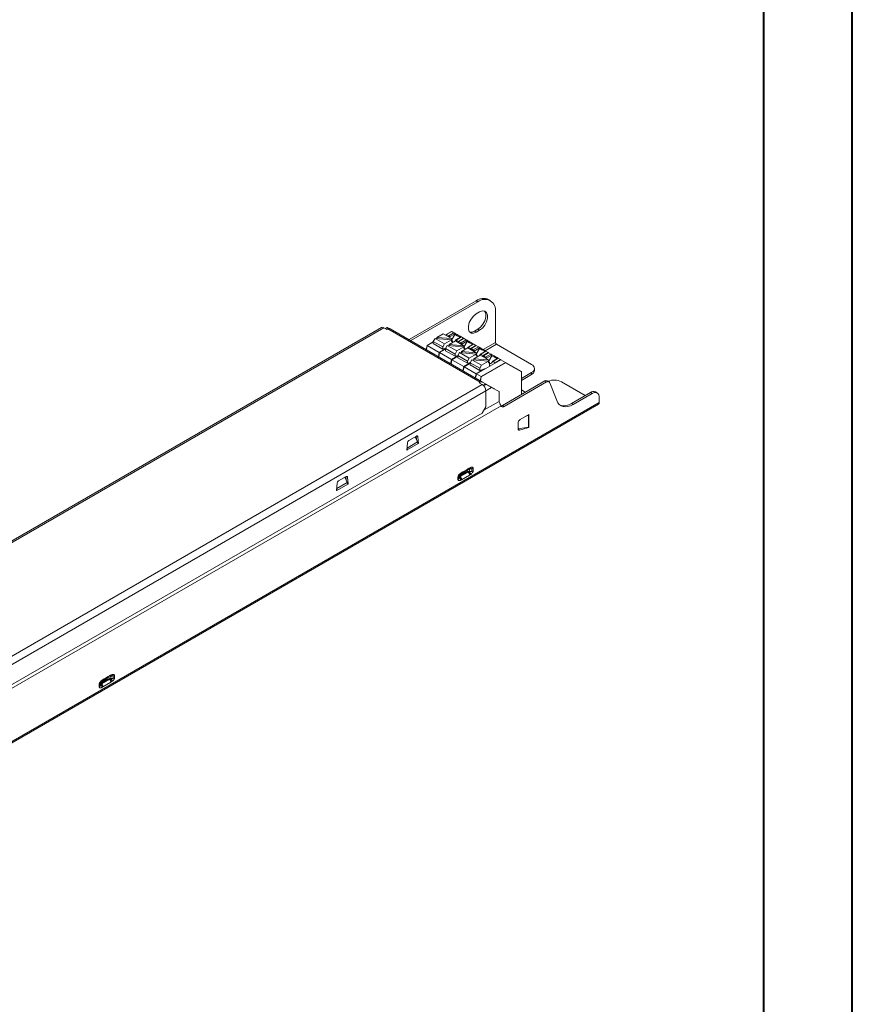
# Model space of a CAD drawing. Header units: millimetres. Extents: x 0 to 840, y -35 to 594.
# Tile 13 of 14: x 673 to 840, y 199 to 397. Entities that reach past the tile are written whole.
import ezdxf

# ---------------------------------------------------------------- set-up
doc = ezdxf.new("R2010")
doc.units = ezdxf.units.MM
doc.header["$LTSCALE"] = 2

msp = doc.modelspace()

# ---------------------------------------------------------------- linework, layer by layer
at = {"color": 7, "linetype": 'Continuous', "lineweight": 40}
for p, q in [((840.158, 0.43), (840.158, 594.43)), ((822.289, 574.43), (822.289, 20.43))]:
    msp.add_line(p, q, dxfattribs=at)
at = {"color": 7, "linetype": 'Continuous', "lineweight": 15}
for p, q in [((764.532, 340.012), (751.034, 332.22)), ((764.886, 339.808), (751.387, 332.016)), ((764.532, 340.012), (764.886, 339.808)), ((767.385, 340.056), (767.032, 340.26)), ((764.532, 337.359), (765.239, 337.767)), ((768.421, 331.633), (768.421, 337.767)), ((745.476, 334.647), (593.023, 246.639)), ((745.976, 334.598), (593.523, 246.589)), ((745.976, 334.598), (746.587, 334.245)), ((746.674, 334.638), (746.29, 334.416)), ((746.674, 334.638), (746.887, 334.406)), ((747.134, 334.45), (746.674, 334.638)), ((746.587, 334.245), (746.764, 334.347)), ((746.764, 334.347), (765.34, 323.623)), ((747.134, 334.45), (747.148, 334.438)), ((747.157, 334.436), (747.134, 334.45)), ((747.264, 334.396), (765.84, 323.673)), ((757.887, 333.391), (756.621, 332.66)), ((756.621, 332.66), (759.59, 332.408)), ((756.621, 332.66), (756.621, 332.421)), ((757.887, 333.391), (759.59, 332.408)), ((758.532, 333.248), (758.406, 333.091)), ((758.532, 333.248), (758.557, 333.246)), ((759.588, 333.859), (758.535, 333.25)), ((758.557, 333.246), (759.618, 333.859)), ((758.557, 333.246), (759.017, 332.981)), ((759.02, 332.979), (758.9, 332.806)), ((759.017, 332.981), (760.077, 333.593)), ((759.158, 332.711), (759.175, 332.746)), ((759.175, 332.746), (760.16, 333.315)), ((759.618, 333.859), (759.588, 333.859)), ((759.601, 332.11), (760.263, 333.255)), ((760.077, 333.593), (759.618, 333.859)), ((760.077, 333.593), (760.174, 333.538)), ((760.174, 333.538), (760.156, 333.548)), ((760.16, 333.315), (760.263, 333.255)), ((761.445, 332.736), (760.408, 332.137)), ((761.562, 332.736), (760.502, 332.124)), ((762.022, 332.471), (761.562, 332.736)), ((764.886, 334.297), (764.179, 333.888)), ((764.179, 333.888), (764.532, 333.684)), ((765.239, 334.093), (764.532, 333.684)), ((764.886, 334.297), (765.239, 334.093)), ((754.676, 331.022), (754.51, 330.213)), ((755.907, 331.734), (754.676, 331.023)), ((754.676, 331.022), (754.693, 331.016)), ((754.693, 331.016), (757.098, 329.628)), ((756.261, 332.452), (755.907, 331.839)), ((755.907, 331.839), (757.817, 330.737)), ((755.907, 331.839), (755.907, 331.411)), ((755.907, 331.411), (757.817, 330.309)), ((756.261, 332.452), (758.17, 331.35)), ((759.59, 332.169), (756.261, 332.452)), ((757.817, 330.737), (758.17, 331.35)), ((757.817, 330.309), (757.817, 330.737)), ((759.59, 332.169), (758.17, 331.35)), ((758.736, 331.023), (758.382, 330.411)), ((758.736, 331.023), (760.645, 329.921)), ((762.065, 330.74), (758.736, 331.023)), ((760.362, 331.962), (759.096, 331.231)), ((759.096, 331.231), (762.065, 330.979)), ((759.096, 331.231), (759.096, 330.992)), ((759.59, 332.408), (759.59, 332.169)), ((759.59, 331.928), (759.59, 332.169)), ((759.797, 331.635), (759.797, 331.882)), ((760.357, 331.973), (760.499, 332.125)), ((760.362, 331.962), (762.065, 330.979)), ((760.502, 332.124), (760.961, 331.858)), ((762.065, 330.74), (760.645, 329.921)), ((761.007, 331.82), (760.881, 331.662)), ((762.022, 332.471), (760.961, 331.858)), ((761.002, 331.813), (760.961, 331.858)), ((761.007, 331.82), (761.032, 331.818)), ((762.063, 332.43), (761.01, 331.822)), ((761.032, 331.818), (762.093, 332.43)), ((761.032, 331.818), (761.492, 331.552)), ((761.495, 331.55), (761.375, 331.377)), ((761.492, 331.552), (762.552, 332.165)), ((762.837, 330.533), (761.571, 329.802)), ((761.633, 331.282), (761.65, 331.317)), ((761.65, 331.317), (762.635, 331.886)), ((762.046, 332.42), (762.022, 332.471)), ((762.092, 332.43), (762.022, 332.471)), ((762.093, 332.43), (762.063, 332.43)), ((762.065, 330.979), (762.065, 330.74)), ((762.065, 330.499), (762.065, 330.74)), ((762.076, 330.681), (762.737, 331.827)), ((762.552, 332.165), (762.093, 332.43)), ((762.552, 332.165), (762.649, 332.109)), ((762.649, 332.109), (762.631, 332.119)), ((762.635, 331.886), (762.737, 331.827)), ((762.832, 330.544), (762.973, 330.697)), ((762.837, 330.533), (764.54, 329.55)), ((763.92, 331.307), (762.883, 330.709)), ((764.037, 331.307), (762.977, 330.695)), ((762.977, 330.695), (763.436, 330.43)), ((764.497, 331.042), (763.436, 330.43)), ((764.538, 331.001), (763.485, 330.393)), ((763.507, 330.389), (764.567, 331.001)), ((763.966, 330.124), (765.027, 330.736)), ((764.497, 331.042), (764.037, 331.307)), ((764.52, 330.991), (764.497, 331.042)), ((764.567, 331.002), (764.497, 331.042)), ((764.567, 331.001), (764.538, 331.001)), ((765.027, 330.736), (764.567, 331.001)), ((765.027, 330.736), (765.124, 330.68)), ((765.124, 330.68), (765.106, 330.69)), ((775.669, 327.204), (768.633, 331.265)), ((757.151, 329.594), (756.985, 328.784)), ((757.098, 329.628), (757.15, 329.591)), ((758.382, 330.305), (757.151, 329.594)), ((757.151, 329.594), (757.168, 329.587)), ((757.168, 329.587), (759.572, 328.199)), ((757.817, 330.309), (758.416, 330.469)), ((758.382, 330.411), (760.292, 329.308)), ((758.382, 330.411), (758.382, 329.982)), ((758.382, 329.982), (760.292, 328.88)), ((760.857, 328.876), (759.626, 328.165)), ((760.292, 329.308), (760.645, 329.921)), ((760.292, 328.88), (760.292, 329.308)), ((760.292, 328.88), (760.891, 329.04)), ((761.211, 329.594), (760.857, 328.982)), ((760.857, 328.982), (762.766, 327.88)), ((760.857, 328.982), (760.857, 328.553)), ((760.857, 328.553), (762.766, 327.451)), ((761.211, 329.594), (763.12, 328.492)), ((764.54, 329.312), (761.211, 329.594)), ((761.571, 329.802), (761.571, 329.564)), ((761.571, 329.802), (764.54, 329.55)), ((762.271, 330.207), (762.271, 330.453)), ((764.54, 329.312), (763.12, 328.492)), ((763.482, 330.391), (763.356, 330.234)), ((763.477, 330.384), (763.436, 330.43)), ((763.482, 330.391), (763.507, 330.389)), ((763.507, 330.389), (763.966, 330.124)), ((763.969, 330.122), (763.85, 329.948)), ((765.312, 329.104), (764.046, 328.373)), ((764.108, 329.853), (764.125, 329.888)), ((764.125, 329.888), (765.11, 330.457)), ((764.54, 329.55), (764.54, 329.312)), ((764.54, 329.07), (764.54, 329.312)), ((764.551, 329.252), (765.212, 330.398)), ((764.746, 328.778), (764.746, 329.025)), ((765.11, 330.457), (765.212, 330.398)), ((765.278, 329.085), (765.448, 329.268)), ((765.312, 329.104), (767.015, 328.122)), ((766.395, 329.879), (765.358, 329.28)), ((766.512, 329.879), (765.451, 329.266)), ((765.451, 329.266), (765.911, 329.001)), ((765.957, 328.962), (765.831, 328.805)), ((766.972, 329.613), (765.911, 329.001)), ((765.952, 328.956), (765.911, 329.001)), ((765.957, 328.962), (765.982, 328.96)), ((767.013, 329.572), (765.959, 328.964)), ((765.982, 328.96), (767.042, 329.572)), ((765.982, 328.96), (766.441, 328.695)), ((766.444, 328.693), (766.325, 328.52)), ((766.441, 328.695), (767.502, 329.307)), ((766.972, 329.613), (766.512, 329.879)), ((766.6, 328.46), (767.585, 329.028)), ((766.995, 329.562), (766.972, 329.613)), ((767.042, 329.573), (766.972, 329.613)), ((767.042, 329.572), (767.013, 329.572)), ((767.026, 327.824), (767.687, 328.969)), ((767.502, 329.307), (767.042, 329.572)), ((767.502, 329.307), (767.599, 329.251)), ((767.599, 329.251), (767.581, 329.262)), ((767.585, 329.028), (767.687, 328.969)), ((759.626, 328.165), (759.46, 327.356)), ((759.572, 328.199), (759.625, 328.162)), ((759.626, 328.165), (759.643, 328.158)), ((759.643, 328.158), (762.047, 326.771)), ((762.101, 326.736), (761.935, 325.927)), ((762.047, 326.771), (762.1, 326.733)), ((763.332, 327.447), (762.101, 326.737)), ((762.101, 326.736), (762.118, 326.73)), ((762.118, 326.73), (764.522, 325.342)), ((762.766, 327.88), (763.12, 328.492)), ((762.766, 327.451), (762.766, 327.88)), ((762.766, 327.451), (763.366, 327.612)), ((763.686, 328.166), (763.332, 327.553)), ((763.332, 327.553), (765.241, 326.451)), ((763.332, 327.553), (763.332, 327.125)), ((763.332, 327.125), (765.241, 326.022)), ((763.686, 328.166), (765.595, 327.063)), ((767.015, 327.883), (763.686, 328.166)), ((764.046, 328.373), (767.015, 328.122)), ((764.046, 328.373), (764.046, 328.135)), ((769.488, 328.144), (764.576, 325.308)), ((764.593, 325.301), (769.517, 328.144)), ((765.241, 326.451), (765.595, 327.063)), ((765.512, 324.77), (770.436, 327.613)), ((765.575, 324.725), (770.457, 327.543)), ((767.015, 327.883), (765.595, 327.063)), ((766.583, 328.425), (766.6, 328.46)), ((767.015, 328.122), (767.015, 327.883)), ((767.015, 327.642), (767.015, 327.883)), ((767.221, 326.835), (767.221, 327.596)), ((768.87, 328.45), (767.833, 327.851)), ((768.987, 328.45), (767.926, 327.838)), ((767.926, 327.838), (768.386, 327.572)), ((769.447, 328.185), (768.386, 327.572)), ((768.425, 327.53), (768.386, 327.572)), ((769.447, 328.185), (768.987, 328.45)), ((769.47, 328.133), (769.447, 328.185)), ((769.516, 328.144), (769.447, 328.185)), ((769.517, 328.144), (769.488, 328.144)), ((770.436, 327.613), (769.517, 328.144)), ((770.457, 327.543), (770.436, 327.613)), ((770.436, 327.613), (773.618, 325.776)), ((770.457, 327.543), (773.618, 325.718)), ((764.575, 325.308), (764.41, 324.498)), ((764.522, 325.342), (764.575, 325.305)), ((764.593, 325.301), (764.575, 325.308)), ((764.593, 325.301), (765.512, 324.77)), ((765.241, 326.022), (765.241, 326.451)), ((765.241, 326.022), (766.309, 326.308)), ((765.575, 324.725), (765.512, 324.77)), ((766.322, 326.313), (766.196, 326.308)), ((773.618, 325.718), (773.618, 325.776)), ((773.633, 321.182), (773.633, 325.75)), ((773.633, 324.396), (775.669, 325.571)), ((773.633, 323.987), (775.669, 325.163)), ((775.669, 325.163), (775.669, 325.571)), ((776.255, 325.979), (776.255, 326.387)), ((765.774, 323.168), (613.322, 235.159)), ((765.34, 323.623), (765.163, 323.521)), ((765.163, 323.521), (765.774, 323.168)), ((768.072, 322.384), (765.84, 323.673)), ((765.962, 323.03), (766.228, 323.184)), ((766.092, 322.898), (766.551, 323.163)), ((766.228, 323.184), (766.551, 323.163)), ((766.482, 321.943), (767.64, 322.612)), ((766.551, 323.163), (767.64, 322.612)), ((767.64, 322.612), (769.128, 321.752)), ((769.835, 318.99), (778.327, 323.892)), ((770.189, 318.786), (778.681, 323.688)), ((778.327, 323.892), (778.681, 323.688)), ((779.181, 323.738), (778.827, 323.942)), ((779.345, 323.535), (780.726, 319.951)), ((786.452, 320.979), (781.679, 323.734)), ((766.482, 321.943), (614.029, 233.935)), ((766.482, 321.943), (766.482, 318.677)), ((769.128, 321.752), (769.128, 319.797)), ((774.421, 321.637), (773.633, 322.092)), ((783.695, 319.387), (787.513, 321.591)), ((784.048, 319.183), (787.867, 321.387)), ((787.867, 321.387), (787.513, 321.591)), ((788.867, 321.486), (788.513, 321.691)), ((591.125, 204.927), (789.115, 319.225)), ((591.291, 205.294), (789.281, 319.591)), ((611.038, 227.418), (769.534, 318.916)), ((766.482, 318.677), (765.774, 317.452)), ((766.128, 318.065), (769.128, 319.797)), ((769.128, 319.797), (769.348, 319.23)), ((770.189, 318.786), (769.835, 318.99)), ((784.048, 319.183), (783.695, 319.387)), ((789.281, 320.571), (789.281, 319.591)), ((765.774, 317.452), (614.736, 230.26)), ((775.139, 317.143), (773.371, 316.122)), ((774.617, 316.842), (775.032, 317.009)), ((775.032, 314.577), (775.032, 317.009)), ((775.139, 317.061), (775.068, 317.102)), ((775.139, 317.061), (775.139, 317.143)), ((775.139, 314.611), (775.139, 317.061)), ((772.947, 315.387), (772.947, 314.316)), ((752.534, 312.83), (751.014, 311.952)), ((752.37, 312.531), (752.37, 312.735)), ((752.517, 312.203), (752.471, 312.793)), ((775.032, 314.577), (772.947, 314.291)), ((772.951, 314.246), (773.056, 314.306)), ((772.952, 314.24), (773.35, 314.346)), ((773.261, 314.024), (775.139, 314.527)), ((775.139, 314.611), (775.032, 314.577)), ((775.139, 314.527), (775.045, 314.581)), ((775.139, 314.527), (775.139, 314.611)), ((750.732, 311.492), (750.624, 310.013)), ((750.695, 310.054), (752.852, 311.299)), ((752.297, 312.693), (752.772, 311.636)), ((752.923, 311.34), (752.816, 312.695)), ((752.923, 311.34), (752.839, 311.388)), ((752.852, 311.299), (752.923, 311.34)), ((750.624, 310.013), (750.695, 310.054)), ((750.63, 310.092), (750.695, 310.054)), ((761.302, 305.074), (762, 305.516)), ((761.326, 304.665), (762.937, 305.595)), ((761.605, 304.043), (763.216, 304.973)), ((762.287, 305.505), (761.686, 305.158)), ((761.733, 305.055), (762.334, 305.402)), ((761.986, 305.508), (762.587, 305.855)), ((762.711, 306.13), (762.11, 305.783)), ((762.592, 305.858), (763.271, 306.21)), ((762.937, 305.595), (763.182, 305.628)), ((763.67, 306.256), (763.184, 306.144)), ((763.184, 305.728), (763.184, 306.144)), ((763.67, 305.729), (763.184, 305.728)), ((763.216, 304.973), (763.439, 305.116)), ((763.304, 306.229), (763.295, 306.211)), ((763.67, 305.729), (763.67, 306.256)), ((763.939, 305.819), (763.939, 306.346)), ((736.59, 303.327), (736.482, 301.849)), ((736.553, 301.89), (738.71, 303.135)), ((738.392, 304.666), (736.871, 303.788)), ((738.155, 304.529), (738.63, 303.472)), ((738.228, 304.367), (738.228, 304.571)), ((738.375, 304.039), (738.328, 304.629)), ((738.781, 303.176), (738.674, 304.531)), ((738.781, 303.176), (738.697, 303.224)), ((738.71, 303.135), (738.781, 303.176)), ((760.883, 304.581), (760.883, 304.054)), ((761.038, 304.737), (761.038, 304.21)), ((761.038, 304.21), (761.168, 304.565)), ((761.221, 304.497), (761.326, 304.665)), ((761.383, 303.929), (761.605, 304.043)), ((736.482, 301.849), (736.553, 301.89)), ((736.488, 301.928), (736.553, 301.89)), ((689.177, 263.437), (689.875, 263.88)), ((689.201, 263.028), (690.812, 263.958)), ((689.48, 262.407), (691.092, 263.337)), ((690.162, 263.868), (689.561, 263.522)), ((689.608, 263.418), (690.209, 263.765)), ((689.861, 263.871), (690.462, 264.218)), ((690.586, 264.493), (689.986, 264.146)), ((690.467, 264.221), (691.146, 264.573)), ((690.812, 263.958), (691.057, 263.991)), ((691.545, 264.619), (691.059, 264.508)), ((691.059, 264.092), (691.059, 264.508)), ((691.545, 264.092), (691.059, 264.092)), ((691.092, 263.337), (691.314, 263.479)), ((691.179, 264.593), (691.17, 264.574)), ((691.545, 264.092), (691.545, 264.619)), ((691.814, 264.182), (691.814, 264.709)), ((688.758, 262.945), (688.758, 262.418)), ((688.913, 263.1), (688.913, 262.573)), ((688.913, 262.573), (689.044, 262.928)), ((689.096, 262.86), (689.201, 263.028)), ((689.258, 262.292), (689.48, 262.407))]:
    msp.add_line(p, q, dxfattribs=at)
at = {"color": 8, "linetype": 'Continuous', "lineweight": 15}
for p, q in [((758.424, 333.081), (758.557, 333.246)), ((759.158, 332.657), (759.158, 332.711)), ((754.527, 330.203), (754.693, 331.016)), ((755.907, 331.717), (754.693, 331.016)), ((760.961, 331.858), (760.828, 331.693)), ((760.899, 331.652), (761.032, 331.818)), ((761.633, 331.228), (761.633, 331.282)), ((768.421, 331.633), (765.947, 330.205)), ((768.633, 331.265), (766.371, 329.96)), ((757.098, 329.628), (756.931, 328.815)), ((757.002, 328.775), (757.168, 329.587)), ((758.382, 330.37), (757.098, 329.628)), ((758.382, 330.288), (757.168, 329.587)), ((760.857, 328.941), (759.572, 328.199)), ((760.857, 328.859), (759.643, 328.158)), ((763.436, 330.43), (763.303, 330.264)), ((763.374, 330.223), (763.507, 330.389)), ((764.108, 329.8), (764.108, 329.853)), ((765.911, 329.001), (765.778, 328.835)), ((765.849, 328.795), (765.982, 328.96)), ((759.572, 328.199), (759.406, 327.387)), ((759.477, 327.346), (759.643, 328.158)), ((762.047, 326.771), (761.881, 325.958)), ((761.952, 325.917), (762.118, 326.73)), ((763.332, 327.512), (762.047, 326.771)), ((763.332, 327.431), (762.118, 326.73)), ((766.583, 328.371), (766.583, 328.425)), ((768.386, 327.572), (768.289, 327.452)), ((764.522, 325.342), (764.356, 324.529)), ((764.427, 324.488), (764.593, 325.301)), ((766.099, 326.252), (764.522, 325.342)), ((765.512, 324.77), (765.346, 323.958)), ((765.41, 323.921), (765.575, 324.725)), ((773.618, 325.718), (773.618, 321.174)), ((752.816, 312.695), (752.559, 312.843)), ((773.261, 314.024), (772.961, 314.197)), ((750.654, 310.413), (752.772, 311.636)), ((761.038, 304.737), (761.107, 304.865)), ((761.168, 304.942), (761.168, 304.565)), ((761.686, 305.318), (761.686, 305.158)), ((762.287, 305.682), (762.287, 305.505)), ((736.511, 302.249), (738.63, 303.472)), ((738.674, 304.531), (738.416, 304.679)), ((688.913, 263.1), (688.982, 263.228)), ((689.044, 263.305), (689.044, 262.928)), ((689.561, 263.681), (689.561, 263.522)), ((690.162, 264.045), (690.162, 263.868))]:
    msp.add_line(p, q, dxfattribs=at)
at = {"color": 7, "linetype": 'Continuous', "lineweight": 15, "flags": 128}
for points in [[(764.532, 333.684), (763.988, 333.481), (763.509, 333.524), (763.154, 333.808), (762.965, 334.298), (762.965, 334.936), (763.154, 335.645), (763.509, 336.339), (763.988, 336.934), (764.532, 337.359)], [(766.173, 337.956), (766.264, 337.848), (766.453, 337.357), (766.453, 336.719), (766.264, 336.011), (765.908, 335.317), (765.43, 334.722), (764.886, 334.297)], [(765.239, 337.767), (765.783, 337.97), (766.262, 337.928), (766.617, 337.644), (766.806, 337.153), (766.806, 336.515), (766.617, 335.807), (766.262, 335.113), (765.783, 334.517), (765.239, 334.093)], [(764.179, 333.888), (763.634, 333.685), (763.244, 333.699)], [(778.681, 323.688), (778.789, 323.741), (778.894, 323.773), (778.994, 323.785), (779.087, 323.775), (779.17, 323.744), (779.242, 323.693), (779.301, 323.622), (779.345, 323.535)], [(768.159, 322.312), (768.119, 322.351), (768.072, 322.384)], [(780.726, 319.951), (780.949, 319.513), (781.243, 319.161), (781.603, 318.905), (782.02, 318.751), (782.485, 318.701), (782.985, 318.758), (783.51, 318.92), (784.048, 319.183)], [(752.816, 312.695), (752.806, 312.749), (752.788, 312.794), (752.76, 312.83), (752.725, 312.855), (752.683, 312.867), (752.637, 312.867), (752.586, 312.855), (752.534, 312.83)], [(772.947, 314.316), (772.952, 314.239), (772.969, 314.171), (772.997, 314.113), (773.034, 314.068), (773.081, 314.035), (773.135, 314.017), (773.196, 314.013), (773.261, 314.024)], [(738.674, 304.531), (738.664, 304.585), (738.646, 304.63), (738.618, 304.666), (738.583, 304.691), (738.541, 304.703), (738.494, 304.703), (738.444, 304.691), (738.392, 304.666)]]:
    msp.add_lwpolyline(points, dxfattribs=at)
at = {"color": 8, "linetype": 'Continuous', "lineweight": 15, "flags": 128}
for points in [[(760.263, 333.255), (760.372, 333.192), (760.706, 332.999), (761.162, 332.736), (761.304, 332.654)], [(762.737, 331.827), (762.847, 331.764), (763.181, 331.57), (763.637, 331.307), (763.778, 331.226)], [(765.212, 330.398), (765.322, 330.335), (765.656, 330.142), (766.112, 329.879), (766.253, 329.797)], [(767.687, 328.969), (767.796, 328.906), (768.131, 328.713), (768.587, 328.45), (768.728, 328.368)]]:
    msp.add_lwpolyline(points, dxfattribs=at)
at = {"color": 7, "linetype": 'Continuous', "lineweight": 15}
for centre, radius, start, end in [((765.997, 337.968), 2.515, 65.69294, 125.61764), ((766.266, 338.116), 2.184, 350.78619, 129.20305), ((745.683, 334.189), 0.503, 54.38307, 114.30599), ((747.057, 333.938), 0.503, 65.68681, 125.61652), ((768.882, 331.654), 0.461, 182.60508, 237.39492), ((775.359, 326.387), 0.873, 290.78335, 69.21665), ((775.254, 326.079), 1.006, 294.37569, 354.30311), ((765.633, 323.214), 0.503, 65.68681, 125.61652), ((764.946, 321.874), 1.537, 2.60578, 57.39422), ((778.619, 323.495), 0.493, 65.02563, 126.28417), ((780.257, 320.963), 3.115, 62.83366, 113.22297), ((788.099, 320.774), 1.006, 65.69334, 125.61841), ((788.419, 320.711), 0.873, 350.78604, 129.20395), ((782.192, 321.572), 2.652, 252.12202, 304.51526), ((788.9, 319.542), 0.384, 304.05858, 7.25305), ((774.714, 317.803), 0.855, 291.86289, 299.82504), ((773.868, 315.345), 0.922, 122.60583, 177.39417), ((751.35, 311.43), 0.622, 122.80277, 174.30962), ((761.82, 305.749), 0.293, 304.65238, 6.6583), ((762.421, 306.096), 0.293, 304.65238, 6.6583), ((763.561, 306.503), 0.781, 277.97705, 298.88773), ((737.208, 303.266), 0.622, 122.80277, 174.30962), ((689.695, 264.112), 0.293, 304.65238, 6.6583), ((690.296, 264.459), 0.293, 304.65238, 6.6583), ((691.436, 264.866), 0.781, 277.97752, 298.88628), ((688.587, 262.744), 0.368, 297.64862, 332.34914)]:
    msp.add_arc(centre, radius, start, end, dxfattribs=at)
for centre, major_axis, ratio, start_param, end_param in [((758.772, 332.676), (0.255, 0.298), 0.4107435, 0.0543006, 0.0767684), ((760.019, 333.396), (0, 0.213), 0.7174342, 4.319788, 5.8905843), ((761.504, 332.539), (0, 0.213), 0.7174342, 5.8905843, 6.6759012), ((759.832, 332.026), (0.225, -0.191), 0.4627041, 3.5153104, 4.9385517), ((759.77, 332.032), (0.151, 0.178), 0.5511845, 2.5649662, 4.2833176), ((760.257, 331.819), (0.255, 0.298), 0.4107435, 0.0767684, 0.099226), ((761.247, 331.248), (0.255, 0.298), 0.4107435, 0.0543006, 0.0767684), ((762.307, 330.598), (0.225, -0.191), 0.4627041, 3.5153104, 4.9385517), ((762.494, 331.967), (0, 0.213), 0.7174342, 4.319788, 5.8905843), ((762.732, 330.39), (0.255, 0.298), 0.4107435, 0.0767684, 0.099226), ((763.979, 331.11), (0, 0.213), 0.7174342, 5.8905843, 6.6759012), ((764.969, 330.539), (0, 0.213), 0.7174342, 4.319788, 5.8905843), ((762.245, 330.603), (0.151, 0.178), 0.5511845, 2.5649662, 4.2833176), ((763.722, 329.819), (0.255, 0.298), 0.4107435, 0.0543006, 0.0767684), ((764.782, 329.169), (0.225, -0.191), 0.4627041, 3.5153104, 4.9385517), ((764.72, 329.174), (0.151, 0.178), 0.5511845, 2.5649662, 4.2833176), ((765.206, 328.962), (0.255, 0.298), 0.4107435, 0.0767684, 0.099226), ((766.453, 329.682), (0, 0.213), 0.7174342, 5.8905843, 6.6759012), ((766.196, 328.39), (0.255, 0.298), 0.4107435, 0.0543006, 0.0767684), ((767.443, 329.11), (0, 0.213), 0.7174342, 4.319788, 5.8905843), ((767.257, 327.74), (0.225, -0.191), 0.4627041, 3.5153104, 4.9385517), ((767.195, 327.746), (0.151, 0.178), 0.5511845, 2.5649662, 4.2833176), ((767.681, 327.533), (0.255, 0.298), 0.4107435, 0.0767684, 0.099226), ((768.928, 328.253), (0, 0.213), 0.7174342, 5.8905843, 6.6759012)]:
    msp.add_ellipse(centre, major_axis=major_axis, ratio=ratio, start_param=start_param, end_param=end_param, dxfattribs=at)
for points, knots in [([(759.02, 332.979), (759.035, 332.968), (759.065, 332.946), (759.11, 332.897), (759.149, 332.843), (759.171, 332.801), (759.179, 332.772), (759.179, 332.759), (759.177, 332.75), (759.176, 332.746), (759.175, 332.746)], [0, 0, 0, 0, 0.2085642, 0.4170567, 0.627588, 0.8447992, 0.9100949, 0.9629137, 0.992938, 1, 1, 1, 1]), ([(760.174, 333.538), (760.189, 333.528), (760.216, 333.509), (760.251, 333.468), (760.276, 333.422), (760.287, 333.373), (760.288, 333.331), (760.28, 333.291), (760.268, 333.267), (760.263, 333.255)], [0, 0, 0, 0, 0.1645707, 0.302743, 0.4994957, 0.6324335, 0.7596134, 0.8818442, 1, 1, 1, 1]), ([(760.174, 333.537), (760.188, 333.53), (760.225, 333.508), (760.421, 333.395), (760.728, 333.218), (761.111, 332.996), (761.405, 332.827), (761.552, 332.742), (761.562, 332.736)], [0, 0, 0, 0, 0.1259003, 0.3406344, 0.5553651, 0.770094, 0.9848244, 1, 1, 1, 1]), ([(760.498, 332.126), (760.483, 332.132), (760.452, 332.145), (760.415, 332.144), (760.391, 332.126), (760.385, 332.1), (760.383, 332.077), (760.382, 332.065), (760.379, 332.056), (760.377, 332.053), (760.377, 332.052)], [0, 0, 0, 0, 0.2087044, 0.4173283, 0.6279847, 0.8453688, 0.9099544, 0.9626325, 0.9926004, 1, 1, 1, 1]), ([(761.495, 331.55), (761.51, 331.539), (761.54, 331.517), (761.585, 331.468), (761.624, 331.415), (761.646, 331.372), (761.654, 331.343), (761.654, 331.33), (761.652, 331.321), (761.65, 331.318), (761.65, 331.317)], [0, 0, 0, 0, 0.2085642, 0.4170567, 0.627588, 0.8447992, 0.9100949, 0.9629137, 0.992938, 1, 1, 1, 1]), ([(762.649, 332.109), (762.663, 332.101), (762.7, 332.079), (762.895, 331.966), (763.203, 331.789), (763.586, 331.568), (763.879, 331.398), (764.027, 331.313), (764.036, 331.308)], [0, 0, 0, 0, 0.1259003, 0.3406344, 0.5553651, 0.770094, 0.9848244, 1, 1, 1, 1]), ([(762.649, 332.109), (762.663, 332.099), (762.691, 332.081), (762.726, 332.039), (762.751, 331.994), (762.762, 331.945), (762.763, 331.902), (762.755, 331.862), (762.743, 331.838), (762.737, 331.827)], [0, 0, 0, 0, 0.1645707, 0.302743, 0.4994957, 0.6324335, 0.7596134, 0.8818442, 1, 1, 1, 1]), ([(762.973, 330.697), (762.958, 330.703), (762.926, 330.717), (762.89, 330.715), (762.866, 330.698), (762.859, 330.672), (762.858, 330.648), (762.857, 330.636), (762.854, 330.627), (762.852, 330.624), (762.852, 330.623)], [0, 0, 0, 0, 0.2087044, 0.4173283, 0.6279847, 0.8453688, 0.9099544, 0.9626325, 0.9926004, 1, 1, 1, 1]), ([(765.123, 330.68), (765.138, 330.67), (765.166, 330.652), (765.201, 330.611), (765.226, 330.565), (765.237, 330.516), (765.237, 330.474), (765.23, 330.434), (765.218, 330.41), (765.212, 330.398)], [0, 0, 0, 0, 0.1645707, 0.302743, 0.4994957, 0.6324335, 0.7596134, 0.8818442, 1, 1, 1, 1]), ([(765.124, 330.68), (765.137, 330.672), (765.175, 330.651), (765.37, 330.538), (765.678, 330.36), (766.061, 330.139), (766.354, 329.969), (766.502, 329.884), (766.511, 329.879)], [0, 0, 0, 0, 0.1259003, 0.3406344, 0.5553651, 0.770094, 0.9848244, 1, 1, 1, 1]), ([(763.97, 330.122), (763.985, 330.111), (764.015, 330.088), (764.06, 330.04), (764.099, 329.986), (764.121, 329.943), (764.128, 329.915), (764.129, 329.901), (764.127, 329.893), (764.125, 329.889), (764.125, 329.888)], [0, 0, 0, 0, 0.2085642, 0.4170567, 0.627588, 0.8447992, 0.9100949, 0.9629137, 0.992938, 1, 1, 1, 1]), ([(765.448, 329.268), (765.433, 329.275), (765.401, 329.288), (765.365, 329.287), (765.341, 329.269), (765.334, 329.243), (765.333, 329.219), (765.331, 329.207), (765.329, 329.199), (765.327, 329.195), (765.327, 329.195)], [0, 0, 0, 0, 0.2087044, 0.4173283, 0.6279847, 0.8453688, 0.9099544, 0.9626325, 0.9926004, 1, 1, 1, 1]), ([(766.444, 328.693), (766.46, 328.682), (766.49, 328.66), (766.535, 328.611), (766.574, 328.557), (766.596, 328.515), (766.603, 328.486), (766.604, 328.473), (766.602, 328.464), (766.6, 328.46), (766.6, 328.46)], [0, 0, 0, 0, 0.2085642, 0.4170567, 0.627588, 0.8447992, 0.9100949, 0.9629137, 0.992938, 1, 1, 1, 1]), ([(767.598, 329.252), (767.613, 329.242), (767.641, 329.223), (767.676, 329.182), (767.7, 329.136), (767.712, 329.087), (767.712, 329.045), (767.705, 329.005), (767.693, 328.981), (767.687, 328.969)], [0, 0, 0, 0, 0.1645707, 0.302743, 0.4994957, 0.6324335, 0.7596134, 0.8818442, 1, 1, 1, 1]), ([(767.599, 329.251), (767.612, 329.243), (767.649, 329.222), (767.845, 329.109), (768.152, 328.931), (768.536, 328.71), (768.829, 328.541), (768.976, 328.456), (768.986, 328.45)], [0, 0, 0, 0, 0.1259005, 0.340635, 0.5553675, 0.7700936, 0.9848244, 1, 1, 1, 1]), ([(767.221, 327.266), (767.356, 327.336), (767.633, 327.479), (767.825, 327.717), (767.923, 327.839)], [0, 0, 0, 0, 0.48880911, 1, 1, 1, 1]), ([(767.923, 327.839), (767.907, 327.846), (767.876, 327.859), (767.84, 327.858), (767.816, 327.84), (767.809, 327.814), (767.808, 327.791), (767.806, 327.779), (767.804, 327.77), (767.802, 327.766), (767.802, 327.766)], [0, 0, 0, 0, 0.2087044, 0.4173283, 0.6279847, 0.8453688, 0.9099544, 0.9626325, 0.9926004, 1, 1, 1, 1]), ([(769.348, 319.23), (769.37, 319.181), (769.402, 319.106), (769.45, 319.028), (769.475, 318.991), (769.49, 318.971), (769.503, 318.954), (769.518, 318.935), (769.529, 318.922), (769.534, 318.916)], [0, 0, 0, 0, 0.42864665, 0.64238577, 0.74920055, 0.80258926, 0.85601245, 0.92799609, 1, 1, 1, 1]), ([(769.534, 318.916), (769.572, 318.856), (769.646, 318.735), (769.839, 318.675), (770.029, 318.703), (770.149, 318.765), (770.189, 318.786)], [0, 0, 0, 0, 0.2851821, 0.57004, 0.8550343, 1, 1, 1, 1]), ([(769.553, 318.891), (769.555, 318.891), (769.637, 318.882), (769.738, 318.936), (769.835, 318.99)], [0, 0, 0, 0, 0.0212792, 1, 1, 1, 1]), ([(752.772, 311.636), (752.794, 311.577), (752.837, 311.46), (752.847, 311.353), (752.852, 311.299)], [0, 0, 0, 0, 0.4999892, 1, 1, 1, 1]), ([(750.695, 310.054), (750.695, 310.11), (750.695, 310.213), (750.664, 310.324), (750.651, 310.375)], [0, 0, 0, 0, 0.5490905, 1, 1, 1, 1]), ([(761.336, 305.285), (761.298, 305.25), (761.184, 305.148), (761.031, 304.973), (760.926, 304.783), (760.888, 304.661), (760.885, 304.608), (760.883, 304.581)], [0, 0, 0, 0, 0.1893641, 0.5573439, 0.7922217, 0.896644, 1, 1, 1, 1]), ([(761.083, 304.834), (761.073, 304.816), (761.059, 304.792), (761.044, 304.76), (761.039, 304.747), (761.038, 304.743), (761.038, 304.741), (761.038, 304.739), (761.038, 304.737), (761.038, 304.737)], [0, 0, 0, 0, 0.6351286, 0.8796741, 0.9161455, 0.9457134, 0.9589765, 0.9720734, 1, 1, 1, 1]), ([(761.081, 304.834), (761.114, 304.876), (761.186, 304.972), (761.272, 305.049), (761.32, 305.093)], [0, 0, 0, 0, 0.4439609, 1, 1, 1, 1]), ([(761.168, 304.565), (761.226, 304.684), (761.339, 304.919), (761.572, 305.079), (761.686, 305.158)], [0, 0, 0, 0, 0.5076615, 1, 1, 1, 1]), ([(761.215, 305.047), (761.239, 305.05), (761.29, 305.056), (761.335, 305.106), (761.354, 305.182), (761.342, 305.251), (761.336, 305.285)], [0, 0, 0, 0, 0.245752, 0.5000011, 0.7542738, 1, 1, 1, 1]), ([(761.326, 304.665), (761.379, 304.741), (761.485, 304.892), (761.65, 305.001), (761.733, 305.055)], [0, 0, 0, 0, 0.5009157, 1, 1, 1, 1]), ([(762.11, 305.783), (762.025, 305.734), (761.914, 305.669), (761.787, 305.595), (761.613, 305.494), (761.467, 305.384), (761.336, 305.285)], [0, 0, 0, 0, 0.3296983, 0.4306714, 0.4890855, 1, 1, 1, 1]), ([(761.686, 305.158), (761.687, 305.15), (761.688, 305.132), (761.698, 305.104), (761.713, 305.077), (761.726, 305.062), (761.733, 305.055)], [0, 0, 0, 0, 0.2499902, 0.500058, 0.7499695, 1, 1, 1, 1]), ([(762.287, 305.505), (762.418, 305.568), (762.684, 305.696), (763.015, 305.717), (763.184, 305.728)], [0, 0, 0, 0, 0.4923385, 1, 1, 1, 1]), ([(762.334, 305.402), (762.327, 305.409), (762.314, 305.424), (762.299, 305.451), (762.289, 305.479), (762.288, 305.497), (762.287, 305.505)], [0, 0, 0, 0, 0.2500305, 0.499942, 0.75000979, 1, 1, 1, 1]), ([(762.937, 305.595), (762.827, 305.577), (762.607, 305.54), (762.424, 305.448), (762.334, 305.402)], [0, 0, 0, 0, 0.500906, 1, 1, 1, 1]), ([(763.486, 306.526), (763.354, 306.473), (763.208, 306.414), (763.035, 306.316), (762.908, 306.243), (762.797, 306.179), (762.711, 306.13)], [0, 0, 0, 0, 0.5109218, 0.5694164, 0.6704287, 1, 1, 1, 1]), ([(763.216, 304.973), (763.213, 305.026), (763.205, 305.13), (763.144, 305.3), (763.055, 305.463), (762.977, 305.551), (762.937, 305.595)], [0, 0, 0, 0, 0.250001, 0.4999944, 0.7500114, 1, 1, 1, 1]), ([(763.182, 305.628), (763.181, 305.636), (763.178, 305.653), (763.178, 305.679), (763.18, 305.705), (763.182, 305.721), (763.184, 305.728)], [0, 0, 0, 0, 0.25005203, 0.49996823, 0.74999485, 1, 1, 1, 1]), ([(763.188, 306.186), (763.187, 306.186), (763.184, 306.185), (763.182, 306.177), (763.182, 306.163), (763.183, 306.151), (763.184, 306.144)], [0, 0, 0, 0, 0.25003678, 0.50005935, 0.75002932, 1, 1, 1, 1]), ([(763.182, 305.628), (763.29, 305.64), (763.444, 305.657), (763.606, 305.684), (763.659, 305.706), (763.667, 305.711), (763.671, 305.714), (763.673, 305.717), (763.674, 305.719), (763.674, 305.721), (763.674, 305.723), (763.673, 305.726), (763.671, 305.728), (763.67, 305.729)], [0, 0, 0, 0, 0.6389995, 0.9098184, 0.9440776, 0.956596, 0.9664634, 0.9706001, 0.974387, 0.9780048, 0.9816522, 0.9897572, 1, 1, 1, 1]), ([(763.439, 305.116), (763.432, 305.156), (763.417, 305.236), (763.36, 305.371), (763.282, 305.507), (763.215, 305.588), (763.182, 305.628)], [0, 0, 0, 0, 0.2412249, 0.4938478, 0.7496969, 1, 1, 1, 1]), ([(763.67, 306.256), (763.67, 306.257), (763.671, 306.258), (763.671, 306.261), (763.67, 306.263), (763.666, 306.265), (763.633, 306.274), (763.467, 306.246), (763.311, 306.213), (763.188, 306.186)], [0, 0, 0, 0, 0.0059325, 0.0114397, 0.0172643, 0.0240624, 0.0420872, 0.2462171, 1, 1, 1, 1]), ([(763.305, 306.233), (763.3, 306.228), (763.267, 306.2), (763.224, 306.192), (763.188, 306.186)], [0, 0, 0, 0, 0.152739, 1, 1, 1, 1]), ([(763.439, 305.116), (763.489, 305.155), (763.612, 305.25), (763.757, 305.4), (763.856, 305.548), (763.903, 305.643), (763.934, 305.736), (763.937, 305.791), (763.939, 305.819)], [0, 0, 0, 0, 0.2303724, 0.5599875, 0.6841635, 0.7944601, 0.8971715, 1, 1, 1, 1]), ([(763.939, 306.346), (763.937, 306.37), (763.934, 306.418), (763.897, 306.498), (763.796, 306.562), (763.644, 306.565), (763.531, 306.537), (763.486, 306.526)], [0, 0, 0, 0, 0.1023966, 0.2063951, 0.4428143, 0.7766163, 1, 1, 1, 1]), ([(763.939, 306.346), (763.899, 306.325), (763.82, 306.285), (763.72, 306.266), (763.67, 306.256)], [0, 0, 0, 0, 0.4999685, 1, 1, 1, 1]), ([(738.63, 303.472), (738.651, 303.413), (738.694, 303.296), (738.705, 303.189), (738.71, 303.135)], [0, 0, 0, 0, 0.4999902, 1, 1, 1, 1]), ([(760.883, 304.581), (760.918, 304.604), (760.987, 304.65), (761.021, 304.708), (761.038, 304.737)], [0, 0, 0, 0, 0.500014, 1, 1, 1, 1]), ([(760.883, 304.054), (760.918, 304.077), (760.987, 304.123), (761.021, 304.181), (761.038, 304.21)], [0, 0, 0, 0, 0.500014, 1, 1, 1, 1]), ([(760.883, 304.054), (760.885, 304.029), (760.888, 303.978), (760.918, 303.919), (760.966, 303.879), (761.068, 303.846), (761.213, 303.864), (761.335, 303.911), (761.383, 303.929)], [0, 0, 0, 0, 0.10330788, 0.20636672, 0.3170025, 0.44157323, 0.78368099, 1, 1, 1, 1]), ([(761.038, 304.21), (761.038, 304.208), (761.038, 304.206), (761.037, 304.202), (761.037, 304.199), (761.038, 304.197), (761.039, 304.196), (761.041, 304.196), (761.054, 304.205), (761.101, 304.277), (761.144, 304.357), (761.177, 304.418)], [0, 0, 0, 0, 0.010699, 0.0194795, 0.0270946, 0.0346249, 0.0431833, 0.0535381, 0.0813135, 0.3028417, 1, 1, 1, 1]), ([(761.221, 304.497), (761.214, 304.501), (761.199, 304.51), (761.183, 304.528), (761.172, 304.546), (761.17, 304.559), (761.168, 304.565)], [0, 0, 0, 0, 0.24999227, 0.49997929, 0.75001595, 1, 1, 1, 1]), ([(761.383, 303.929), (761.385, 303.975), (761.389, 304.068), (761.358, 304.219), (761.304, 304.368), (761.248, 304.454), (761.221, 304.497)], [0, 0, 0, 0, 0.2457365, 0.4999967, 0.7542658, 1, 1, 1, 1]), ([(761.605, 304.043), (761.601, 304.095), (761.594, 304.2), (761.533, 304.37), (761.444, 304.533), (761.365, 304.621), (761.326, 304.665)], [0, 0, 0, 0, 0.250001, 0.4999944, 0.7500114, 1, 1, 1, 1]), ([(736.553, 301.89), (736.553, 301.946), (736.552, 302.049), (736.522, 302.16), (736.509, 302.21)], [0, 0, 0, 0, 0.5490914, 1, 1, 1, 1]), ([(689.211, 263.648), (689.173, 263.614), (689.059, 263.511), (688.906, 263.336), (688.801, 263.146), (688.763, 263.024), (688.76, 262.971), (688.758, 262.945)], [0, 0, 0, 0, 0.189336, 0.5573376, 0.7922199, 0.8966442, 1, 1, 1, 1]), ([(688.957, 263.197), (688.989, 263.239), (689.061, 263.335), (689.148, 263.413), (689.195, 263.456)], [0, 0, 0, 0, 0.4439777, 1, 1, 1, 1]), ([(689.044, 262.928), (689.101, 263.047), (689.214, 263.282), (689.447, 263.443), (689.561, 263.522)], [0, 0, 0, 0, 0.5076679, 1, 1, 1, 1]), ([(689.09, 263.41), (689.115, 263.413), (689.165, 263.419), (689.21, 263.469), (689.229, 263.545), (689.217, 263.614), (689.211, 263.648)], [0, 0, 0, 0, 0.2457495, 0.5000043, 0.7542727, 1, 1, 1, 1]), ([(689.201, 263.028), (689.254, 263.104), (689.36, 263.255), (689.525, 263.364), (689.608, 263.418)], [0, 0, 0, 0, 0.5008959, 1, 1, 1, 1]), ([(689.986, 264.146), (689.9, 264.097), (689.789, 264.032), (689.662, 263.959), (689.489, 263.857), (689.342, 263.747), (689.211, 263.648)], [0, 0, 0, 0, 0.3296983, 0.4306714, 0.489099, 1, 1, 1, 1]), ([(689.561, 263.522), (689.562, 263.513), (689.563, 263.496), (689.573, 263.467), (689.588, 263.44), (689.601, 263.425), (689.608, 263.418)], [0, 0, 0, 0, 0.2499902, 0.500058, 0.7499695, 1, 1, 1, 1]), ([(690.162, 263.868), (690.293, 263.931), (690.559, 264.059), (690.891, 264.081), (691.059, 264.092)], [0, 0, 0, 0, 0.4923321, 1, 1, 1, 1]), ([(690.209, 263.765), (690.202, 263.772), (690.189, 263.787), (690.174, 263.814), (690.164, 263.842), (690.163, 263.86), (690.162, 263.868)], [0, 0, 0, 0, 0.2500305, 0.499942, 0.75000979, 1, 1, 1, 1]), ([(690.812, 263.958), (690.702, 263.94), (690.482, 263.903), (690.3, 263.811), (690.209, 263.765)], [0, 0, 0, 0, 0.5008959, 1, 1, 1, 1]), ([(691.361, 264.889), (691.23, 264.836), (691.083, 264.777), (690.91, 264.679), (690.783, 264.607), (690.672, 264.542), (690.586, 264.493)], [0, 0, 0, 0, 0.5109149, 0.5694223, 0.6704196, 1, 1, 1, 1]), ([(691.092, 263.337), (691.088, 263.389), (691.08, 263.493), (691.02, 263.663), (690.93, 263.826), (690.852, 263.914), (690.812, 263.958)], [0, 0, 0, 0, 0.250001, 0.4999944, 0.7500114, 1, 1, 1, 1]), ([(691.057, 263.991), (691.056, 264), (691.054, 264.016), (691.053, 264.042), (691.055, 264.069), (691.057, 264.084), (691.059, 264.092)], [0, 0, 0, 0, 0.2499956, 0.4999251, 0.7500127, 1, 1, 1, 1]), ([(691.063, 264.549), (691.062, 264.549), (691.059, 264.548), (691.058, 264.54), (691.057, 264.527), (691.058, 264.514), (691.059, 264.508)], [0, 0, 0, 0, 0.250089, 0.5000462, 0.7500417, 1, 1, 1, 1]), ([(691.057, 263.991), (691.165, 264.003), (691.319, 264.02), (691.481, 264.047), (691.534, 264.069), (691.542, 264.074), (691.546, 264.078), (691.548, 264.08), (691.549, 264.082), (691.549, 264.084), (691.549, 264.086), (691.548, 264.089), (691.546, 264.091), (691.545, 264.092)], [0, 0, 0, 0, 0.6389863, 0.9098245, 0.9440831, 0.9565782, 0.966466, 0.9706195, 0.9743935, 0.9780037, 0.9816526, 0.9897574, 1, 1, 1, 1]), ([(691.314, 263.479), (691.307, 263.519), (691.292, 263.599), (691.235, 263.734), (691.157, 263.87), (691.09, 263.951), (691.057, 263.991)], [0, 0, 0, 0, 0.24123, 0.4938458, 0.7496961, 1, 1, 1, 1]), ([(691.545, 264.619), (691.545, 264.62), (691.546, 264.622), (691.546, 264.624), (691.545, 264.626), (691.541, 264.629), (691.508, 264.637), (691.342, 264.609), (691.186, 264.576), (691.063, 264.549)], [0, 0, 0, 0, 0.005925, 0.0114288, 0.0172532, 0.0240853, 0.0420878, 0.2462121, 1, 1, 1, 1]), ([(691.18, 264.596), (691.175, 264.592), (691.142, 264.563), (691.099, 264.556), (691.063, 264.549)], [0, 0, 0, 0, 0.1527257, 1, 1, 1, 1]), ([(691.314, 263.479), (691.364, 263.518), (691.487, 263.613), (691.632, 263.763), (691.731, 263.911), (691.779, 264.007), (691.809, 264.099), (691.812, 264.154), (691.814, 264.182)], [0, 0, 0, 0, 0.2302888, 0.5599889, 0.6841648, 0.7944517, 0.8971758, 1, 1, 1, 1]), ([(691.814, 264.709), (691.812, 264.733), (691.809, 264.782), (691.772, 264.861), (691.671, 264.926), (691.519, 264.928), (691.406, 264.9), (691.361, 264.889)], [0, 0, 0, 0, 0.1023948, 0.2063934, 0.4428131, 0.7766158, 1, 1, 1, 1]), ([(691.814, 264.709), (691.774, 264.689), (691.695, 264.649), (691.595, 264.629), (691.545, 264.619)], [0, 0, 0, 0, 0.4999449, 1, 1, 1, 1]), ([(688.758, 262.945), (688.793, 262.968), (688.862, 263.013), (688.896, 263.071), (688.913, 263.1)], [0, 0, 0, 0, 0.4999449, 1, 1, 1, 1]), ([(688.758, 262.418), (688.76, 262.392), (688.763, 262.341), (688.793, 262.283), (688.841, 262.243), (688.943, 262.209), (689.088, 262.228), (689.21, 262.274), (689.258, 262.292)], [0, 0, 0, 0, 0.1033057, 0.2063646, 0.3169904, 0.4415734, 0.7836811, 1, 1, 1, 1]), ([(688.913, 262.573), (688.913, 262.571), (688.913, 262.569), (688.912, 262.565), (688.913, 262.562), (688.913, 262.56), (688.914, 262.559), (688.916, 262.559), (688.929, 262.568), (688.976, 262.64), (689.019, 262.72), (689.052, 262.781)], [0, 0, 0, 0, 0.010699, 0.0194795, 0.0270952, 0.0346498, 0.0431863, 0.0535685, 0.0813132, 0.3028415, 1, 1, 1, 1]), ([(688.958, 263.197), (688.948, 263.179), (688.934, 263.156), (688.919, 263.124), (688.914, 263.11), (688.914, 263.106), (688.913, 263.104), (688.913, 263.102), (688.913, 263.101), (688.913, 263.1)], [0, 0, 0, 0, 0.6351421, 0.8796928, 0.916165, 0.9457334, 0.9589692, 0.9720728, 1, 1, 1, 1]), ([(689.096, 262.86), (689.089, 262.864), (689.075, 262.873), (689.058, 262.891), (689.047, 262.91), (689.045, 262.922), (689.044, 262.928)], [0, 0, 0, 0, 0.2501003, 0.4999949, 0.7500476, 1, 1, 1, 1]), ([(689.258, 262.292), (689.26, 262.338), (689.264, 262.431), (689.234, 262.582), (689.179, 262.731), (689.124, 262.817), (689.096, 262.86)], [0, 0, 0, 0, 0.2457329, 0.4999956, 0.7542643, 1, 1, 1, 1]), ([(689.48, 262.407), (689.477, 262.459), (689.469, 262.563), (689.408, 262.733), (689.319, 262.896), (689.241, 262.984), (689.201, 263.028)], [0, 0, 0, 0, 0.250001, 0.4999944, 0.7500114, 1, 1, 1, 1])]:
    msp.add_open_spline(points, degree=3, knots=knots, dxfattribs=at)
at = {"color": 8, "linetype": 'Continuous', "lineweight": 15}
for points, knots in [([(763.486, 306.526), (763.474, 306.482), (763.451, 306.393), (763.387, 306.291), (763.331, 306.251), (763.305, 306.233)], [0, 0, 0, 0, 0.3461146, 0.7042663, 1, 1, 1, 1]), ([(691.361, 264.889), (691.349, 264.845), (691.326, 264.756), (691.262, 264.655), (691.206, 264.614), (691.18, 264.596)], [0, 0, 0, 0, 0.3461206, 0.7042552, 1, 1, 1, 1])]:
    msp.add_open_spline(points, degree=3, knots=knots, dxfattribs=at)

doc.saveas('drawing.dxf')
